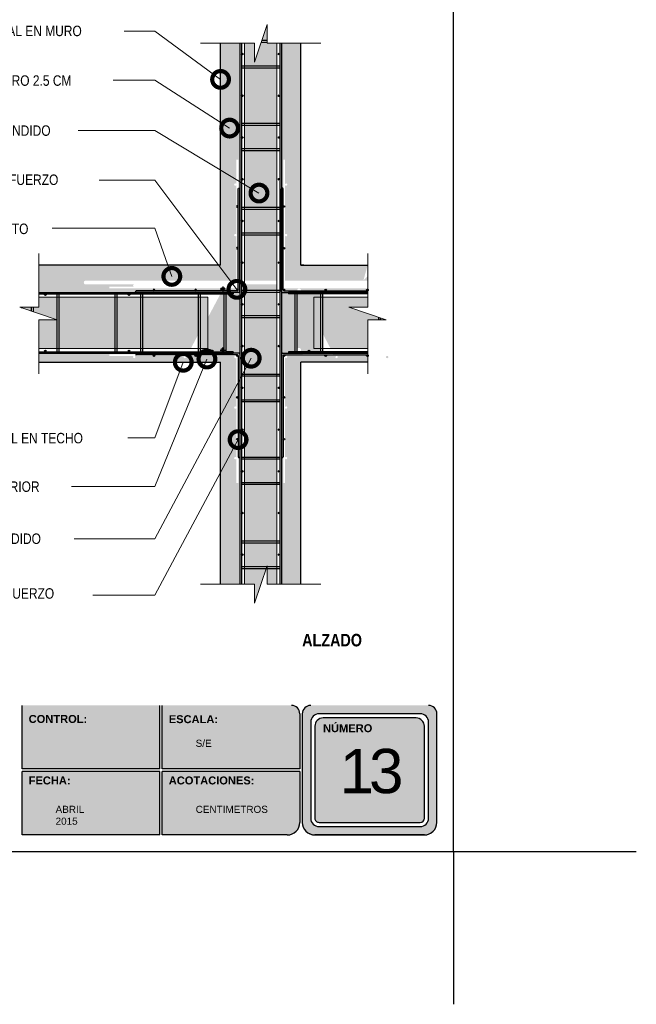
# Model space of a CAD drawing. Header units: millimetres. Extents: x 0 to 30, y 0 to 35.5.
# Tile 2 of 3: x 15.2 to 30, y 0 to 23.6. Entities that reach past the tile are written whole.
import ezdxf

# ---------------------------------------------------------------- set-up
doc = ezdxf.new("R2010")
doc.units = ezdxf.units.MM
doc.linetypes.add('CONTINUA', pattern=[0])
doc.linetypes.add('DASHED2', pattern=[9.524999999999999, 6.35, -3.175])
for name, color, linetype, lineweight in [('CONSTRUPANEL', 170, 'Continuous', 20), ('hatch', 252, 'Continuous', 0), ('LAMINA ACCESORIOS', 1, 'Continuous', 30), ('TEXTO', 7, 'DASHED2', 0), ('TEXTO CUADRO DATOS', 251, 'Continuous', 0)]:
    doc.layers.add(name, color=color, linetype=linetype, lineweight=lineweight)
doc.styles.add('Erika', font='techl___.ttf', dxfattribs={"height": 0.25})
doc.styles.get("Standard").update_dxf_attribs({"font": 'arial.ttf'})
doc.dimstyles.new('Erika', dxfattribs={"dimtxt": 0.25, "dimasz": 0.8, "dimexe": 0.5, "dimexo": 0.5, "dimgap": 0, "dimtad": 0, "dimlfac": 0.1, "dimzin": 1, "dimdsep": 46, "dimtxsty": 'Erika', "dimblk": 'DOTSMALL', "dimcen": 2.5, "dimse1": 1, "dimse2": 1, "dimclrd": 252, "dimclre": 252, "dimclrt": 256, "dimadec": 0, "dimazin": 0, "dimtfac": 1, "dimtmove": 0, "dimatfit": 3, "dimldrblk": 'DOTSMALL', "dimfxl": 1, "dimlwd": 0, "dimlwe": 0, "dimarcsym": 0})
pattern_1 = [(105, (-328.3302144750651, -2239.988923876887), (-0.09797958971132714, 0.09797958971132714), [0.08000000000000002, -0.16]), (225, (-328.3302144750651, -2239.988923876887), (-0.03586301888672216, -0.1338426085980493), [0.08000000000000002, -0.16]), (165, (-328.3302144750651, -2239.988923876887), (-0.1338426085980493, -0.03586301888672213), [-0.16, 0.08000000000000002])]

# ---------------------------------------------------------------- blocks, each defined once
blk = doc.blocks.new('A$C4B287B9D')
for p, q in [((-1.956624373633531e-08, 0.1249999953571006), (-1.956624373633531e-08, 16.1249999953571)), ((0.2499999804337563, 0.3749999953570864), (0.2499999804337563, 16.1249999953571)), ((0.3749999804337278, 0.2499999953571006), (16.12499998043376, 0.2499999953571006)), ((0.1249999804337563, -4.642885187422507e-09), (16.12499998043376, -4.642899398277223e-09))]:
    blk.add_line(p, q)
for centre in [(0.3749999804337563, 13.37499999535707), (0.3749999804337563, 6.874999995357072), (0.3749999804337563, 0.3749999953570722), (6.874999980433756, 0.3749999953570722), (13.37499998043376, 0.3749999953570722)]:
    blk.add_circle(centre, 0.125)
for centre, start, end in [((0.1249999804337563, 16.1249999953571), 0, 180), ((0.1249999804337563, 0.1249999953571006), 180, 270), ((0.3749999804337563, 0.3749999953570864), 180, 270), ((16.12499998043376, 0.1249999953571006), 270, 90)]:
    blk.add_arc(centre, 0.125, start, end)
blk = doc.blocks.new('_DotSmall')
at = {"color": 0, "linetype": 'ByBlock', "const_width": 0.5}
blk.add_lwpolyline([(-0.0625, 0, 1), (0.0625, 0, 1)], format="xyb", close=True, dxfattribs=at)

msp = doc.modelspace()

# ---------------------------------------------------------------- hatches: boundary and pattern name
at = {"true_color": 0xb3b3b3}
h = msp.add_hatch(color=253, dxfattribs=at)
h.paths.add_polyline_path([(22.16883270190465, 7.152736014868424, 0.4142135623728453), (21.96883270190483, 6.952736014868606), (21.96883270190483, 4.352736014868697, 0.4142135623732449), (22.26883270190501, 4.052736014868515), (24.88822999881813, 4.052736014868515, 0.4142135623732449), (25.18822999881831, 4.352736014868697), (25.18822999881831, 6.952736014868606, 0.4142135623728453), (24.9882299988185, 7.152736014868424)])
h.paths.add_polyline_path([(24.98822999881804, 6.752736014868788), (24.98822999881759, 4.452736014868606, -0.4142135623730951), (24.78822999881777, 4.252736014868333), (22.36883270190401, 4.252736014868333, -0.4142135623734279), (22.16883270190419, 4.452736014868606), (22.16883270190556, 6.752736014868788, -0.4142135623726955), (22.36883270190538, 6.952736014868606), (24.78822999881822, 6.952736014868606, -0.4142135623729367)], flags=16)
h.paths.add_polyline_path([(24.88822999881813, 6.652736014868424), (24.88822999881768, 4.452736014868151, -0.4142135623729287), (24.78822999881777, 4.352736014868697), (22.36883270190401, 4.352736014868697, -0.4142135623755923), (22.2688327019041, 4.452736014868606), (22.26883270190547, 6.652736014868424, -0.4142135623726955), (22.46883270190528, 6.852736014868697), (24.68822999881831, 6.852736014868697, -0.4142135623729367)], flags=0)
h.paths.add_polyline_path([(22.87318319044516, 6.55939661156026), (24.17570706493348, 6.55939661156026), (24.17570706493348, 4.303257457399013), (22.87318319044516, 4.303257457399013)], flags=8)
h.paths.add_polyline_path([(22.41660878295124, 8.33816669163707), (23.66094029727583, 8.33816669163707), (23.66094029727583, 8.046686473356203), (22.41660878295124, 8.046686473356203)], flags=9)
h = msp.add_hatch(color=253, dxfattribs=at)
h.paths.add_polyline_path([(18.55787330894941, 5.632736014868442), (18.55787330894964, 7.152736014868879), (15.26691391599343, 7.152736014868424), (15.26691391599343, 5.632736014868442)])
h.paths.add_polyline_path([(18.55787330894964, 5.572736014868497), (15.26691391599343, 5.572736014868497), (15.26691391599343, 4.052736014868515), (18.55787330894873, 4.052736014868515)])
h.paths.add_polyline_path([(18.61787330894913, 5.572736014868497), (18.6178733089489, 4.052736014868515), (21.60883270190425, 4.052736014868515, 0.4142135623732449), (21.90883270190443, 4.352736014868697), (21.90883270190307, 5.572736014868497)])
h.paths.add_polyline_path([(18.61787330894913, 7.152736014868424), (18.61787330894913, 5.632736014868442), (21.90883270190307, 5.632736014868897), (21.90883270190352, 6.952736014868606, 0.414213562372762), (21.7088327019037, 7.152736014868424)])
at = {"layer": 'hatch', "lineweight": 0}
h = msp.add_hatch(dxfattribs=at)
h.set_pattern_fill('HONEY', color=256, scale=0.6400000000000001, angle=105, style=0)
h.set_pattern_definition(pattern_1)
h.paths.add_polyline_path([(20.58936420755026, 21.08312844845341), (21.35736420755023, 21.08312844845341), (21.35736420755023, 22.40792844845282), (20.58936420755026, 22.40792844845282)])
h.paths.add_polyline_path([(21.35736420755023, 20.47640844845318), (21.35736420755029, 21.03704844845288), (20.58936420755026, 21.03704844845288), (20.5893642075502, 20.47640844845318)])
h.paths.add_polyline_path([(20.58936420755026, 20.43032844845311), (20.5893642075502, 19.07480844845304), (21.35736420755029, 19.07480844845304), (21.35736420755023, 20.43032844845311)])
h.paths.add_polyline_path([(21.35736420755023, 18.46040844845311), (21.35736420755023, 19.02872844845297), (20.58936420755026, 19.02872844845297), (20.58936420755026, 18.46040844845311)])
h.paths.add_polyline_path([(21.35736420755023, 18.41432844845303), (20.58936420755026, 18.41432844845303), (20.58936420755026, 17.31731543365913), (21.35736420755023, 17.31731543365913)])
h.paths.add_polyline_path([(21.35736420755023, 17.08952844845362), (21.35736420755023, 17.22515543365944), (20.58936420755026, 17.22515543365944), (20.5893642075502, 17.08952844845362)])
h.paths.add_polyline_path([(21.35736420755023, 16.48280844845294), (21.35736420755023, 17.04344844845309), (20.58936420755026, 17.04344844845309), (20.58936420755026, 16.48280844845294)])
h.paths.add_polyline_path([(21.35736420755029, 16.43672844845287), (20.58936420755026, 16.43672844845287), (20.58936420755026, 15.0812084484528), (21.35736420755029, 15.0812084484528)])
h.paths.add_polyline_path([(21.35736420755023, 14.46680844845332), (21.35736420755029, 15.03512844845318), (20.58936420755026, 15.03512844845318), (20.58936420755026, 14.46680844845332)])
h.paths.add_polyline_path([(20.58936420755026, 13.09592844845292), (21.35736420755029, 13.09592844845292), (21.35736420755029, 14.42072844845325), (20.58936420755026, 14.42072844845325)])
h.paths.add_polyline_path([(21.35736420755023, 12.48920844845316), (21.35736420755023, 13.04984844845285), (20.58936420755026, 13.04984844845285), (20.58936420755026, 12.48920844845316)])
h.paths.add_polyline_path([(21.35736420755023, 12.44312844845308), (20.58936420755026, 12.44312844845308), (20.58936420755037, 11.08760844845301), (21.35736420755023, 11.08760844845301)])
h.paths.add_polyline_path([(20.58936420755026, 11.04152844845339), (20.58936420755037, 10.47320844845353), (21.35736420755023, 10.47320844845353), (21.35736420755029, 11.04152844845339)])
h.paths.add_polyline_path([(21.12495913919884, 10.427128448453), (21.12495913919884, 10.05167072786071), (21.35736420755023, 10.05167072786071), (21.35736420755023, 10.427128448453)])
h.paths.add_polyline_path([(20.82176927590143, 9.597938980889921), (21.10192536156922, 10.42712844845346), (20.58936420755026, 10.427128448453), (20.5893642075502, 10.05167072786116), (20.82176927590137, 10.05167072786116)])
h.paths.add_polyline_path([(21.12495913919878, 23.44470984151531), (20.99781916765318, 23.06840844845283), (21.12495913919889, 23.06840844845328)])
h.paths.add_polyline_path([(21.35736420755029, 23.001078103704), (21.12495913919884, 23.001078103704), (21.12495913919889, 23.02232844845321), (20.9822502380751, 23.02232844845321), (20.82176927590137, 22.54734635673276), (20.82176927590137, 23.001078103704), (20.5893642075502, 23.001078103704), (20.58936420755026, 22.4540084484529), (21.35736420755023, 22.4540084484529)])
at = {"layer": 'hatch', "linetype": 'Continuous', "lineweight": 0}
h = msp.add_hatch(dxfattribs=at)
h.set_pattern_fill('AR-CONC', color=256, scale=0.08000000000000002, angle=90, style=0)
h.set_pattern_definition([(140, (-328.3302144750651, -2239.988923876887), (0.05020170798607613, 0.5738081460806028), [0.06000000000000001, -0.6600000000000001]), (85.00000000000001, (-328.3302144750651, -2239.988923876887), (-0.6017537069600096, -0.1110010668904), [0.048, -0.528]), (190.45144446, (-328.3260309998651, -2239.941106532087), (-0.5515519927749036, 0.4628070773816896), [0.05099215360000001, -0.5609136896]), (136.1842, (-328.4902144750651, -2239.988923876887), (0.1324154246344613, 0.853793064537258), [0.08999999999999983, -0.9899999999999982]), (186.63563549, (-328.4791798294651, -2239.917774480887), (-0.7792948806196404, 0.7477295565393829), [0.07648827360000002, -0.841371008]), (81.18416399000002, (-328.4902144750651, -2239.988923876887), (-0.7792948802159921, 0.7477295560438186), [0.07200000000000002, -0.7920000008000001]), (111, (-328.4502144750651, -2239.908923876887), (0.3220951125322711, 0.4775256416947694), [0.06000000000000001, -0.6600000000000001]), (56.00000000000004, (-328.4502144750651, -2239.908923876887), (-0.5801200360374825, 0.1946522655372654), [0.048, -0.528]), (161.45144474, (-328.4233732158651, -2239.869130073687), (-0.2580249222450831, 0.6721779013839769), [0.05099215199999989, -0.5609136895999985]), (127.5, (-328.3302144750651, -2239.988923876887), (-0.2663150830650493, 0.009727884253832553), [0, -0.5216000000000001, 0, -0.536, 0, -0.5300000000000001]), (97.49999999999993, (-328.3302144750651, -2239.988923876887), (-0.3155293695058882, 0.2104556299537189), [0, -0.3056, 0, -0.5096, 0, -0.202]), (57.49999999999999, (-328.3302144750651, -2240.167323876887), (0.01804389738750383, 0.4270579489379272), [0, -0.1999999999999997, 0, -0.6239999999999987, 0, -0.8279999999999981]), (47.5, (-328.3302144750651, -2240.247323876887), (-0.08008398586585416, 0.466548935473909), [0, -0.26, 0, -0.4144, 0, -0.588])])
edge = h.paths.add_edge_path()
edge.add_line((20.01336420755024, 17.68907810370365), (15.79000024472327, 17.68907810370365))
edge.add_line((15.79000024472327, 17.68907810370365), (16.38381930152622, 17.03627810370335))
edge.add_line((16.38381930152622, 17.03627810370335), (20.03083122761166, 17.03627810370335))
edge.add_line((20.03083122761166, 17.03627810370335), (20.03370822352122, 17.04168252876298))
edge.add_arc((20.05536149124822, 17.08235810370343), 0.04608000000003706, 180, 241.9718060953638, ccw=False)
edge.add_arc((20.05536149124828, 17.08235810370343), 0.04608000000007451, 90.00000000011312, 180, ccw=False)
edge.add_line((20.05536149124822, 17.1284381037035), (17.35172736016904, 17.1284381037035))
edge.add_line((17.35172736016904, 17.1284381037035), (17.35172736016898, 17.1687369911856))
edge.add_line((17.35172736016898, 17.1687369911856), (17.94815089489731, 17.1687369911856))
edge.add_arc((17.94815089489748, 17.19694621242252), 0.02820922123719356, 180.0000000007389, 269.9999999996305, ccw=False)
edge.add_arc((17.94815089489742, 17.19694621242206), 0.02820922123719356, 90.00000000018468, 180, ccw=False)
edge.add_line((17.94815089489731, 17.22515543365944), (16.78768740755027, 17.22515543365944))
edge.add_arc((16.78768740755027, 17.27123543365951), 0.04608000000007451, 90, 270, ccw=False)
edge.add_line((16.78768740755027, 17.31731543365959), (20.39429336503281, 17.31731543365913))
edge.add_line((20.39429336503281, 17.31731543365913), (20.39429336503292, 18.40591283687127))
edge.add_arc((20.36608414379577, 18.4059128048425), 0.02820922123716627, -180.0000650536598, 6.50536597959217e-05, ccw=False)
edge.add_arc((20.36608414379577, 18.40591286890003), 0.02820922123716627, -6.50536597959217e-05, 180.0000650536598, ccw=False)
edge.add_line((20.39429336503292, 18.40591283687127), (20.39429336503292, 19.61487946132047))
edge.add_arc((20.36608414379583, 19.61487941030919), 0.02820922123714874, -180.00010360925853, 0.00010360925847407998, ccw=False)
edge.add_arc((20.36608414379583, 19.61487951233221), 0.02820922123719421, -0.00010360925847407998, 180.0001036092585, ccw=False)
edge.add_line((20.39429336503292, 19.61487946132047), (20.39429336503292, 20.21130299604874))
edge.add_line((20.39429336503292, 20.21130299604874), (20.43459225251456, 20.21130299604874))
edge.add_line((20.43459225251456, 20.21130299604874), (20.43459225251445, 17.31731543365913))
edge.add_line((20.43459225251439, 17.31731543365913), (20.47408740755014, 17.31731543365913))
edge.add_line((20.4740874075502, 17.31731543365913), (20.47408740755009, 23.00107810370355))
edge.add_line((20.47408740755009, 23.001078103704), (20.0133642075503, 23.001078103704))
edge.add_line((20.0133642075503, 23.001078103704), (20.01336420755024, 17.68907810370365))
h.paths.add_polyline_path([(15.66304149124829, 17.03627810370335), (16.38381930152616, 17.03627810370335), (15.79000024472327, 17.68907810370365), (15.66304149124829, 17.68907810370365)])
edge = h.paths.add_edge_path()
edge.add_line((20.1475214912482, 15.61547810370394), (20.31080444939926, 15.61547810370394))
edge.add_line((20.31080444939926, 15.61547810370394), (20.31080444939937, 15.57707810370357))
edge.add_line((20.31080444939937, 15.57707810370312), (19.98366448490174, 15.57707810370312))
edge.add_line((19.98366448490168, 15.57707810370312), (19.9663785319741, 15.55671020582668))
edge.add_line((19.96637853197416, 15.55671020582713), (20.37414392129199, 15.55671020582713))
edge.add_arc((20.37414392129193, 15.49626187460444), 0.06044833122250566, 0, 90, ccw=False)
edge.add_line((20.43459225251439, 15.49626187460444), (20.43459225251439, 12.47384531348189))
edge.add_line((20.43459225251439, 12.47384531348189), (20.39429336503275, 12.47384531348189))
edge.add_line((20.39429336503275, 12.47384531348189), (20.39429336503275, 13.07026884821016))
edge.add_arc((20.3660841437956, 13.07026882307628), 0.02820922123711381, -180.00005104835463, 5.104835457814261e-05, ccw=False)
edge.add_arc((20.3660841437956, 13.07026887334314), 0.02820922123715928, -5.104835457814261e-05, 180.0000510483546, ccw=False)
edge.add_line((20.39429336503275, 13.07026884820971), (20.39429336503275, 14.27923547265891))
edge.add_arc((20.3660841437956, 14.27923544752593), 0.02820922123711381, -180.00005104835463, 5.104835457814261e-05, ccw=False)
edge.add_arc((20.3660841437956, 14.27923549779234), 0.02820922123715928, -5.104835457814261e-05, 180.0000510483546, ccw=False)
edge.add_line((20.39429336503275, 14.27923547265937), (20.39429336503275, 15.48820209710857))
edge.add_arc((20.3660841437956, 15.48820207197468), 0.02820922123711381, -180.00005104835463, 5.104835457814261e-05, ccw=False)
edge.add_arc((20.36608414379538, 15.48820209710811), 0.02820922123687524, 89.99999999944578, 180, ccw=False)
edge.add_line((20.3660841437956, 15.51641131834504), (19.9321774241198, 15.51641131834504))
edge.add_line((19.9321774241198, 15.51641131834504), (19.80254859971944, 15.36367072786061))
edge.add_line((19.8025485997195, 15.36367072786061), (20.0133642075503, 15.36367072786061))
edge.add_line((20.01336420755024, 15.36367072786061), (20.0133642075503, 10.05167072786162))
edge.add_line((20.0133642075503, 10.05167072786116), (20.4740874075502, 10.05167072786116))
edge.add_line((20.4740874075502, 10.05167072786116), (20.4740874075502, 17.16147871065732))
edge.add_line((20.4740874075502, 17.16147871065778), (20.4740874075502, 17.22515543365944))
edge.add_line((20.4740874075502, 17.22515543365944), (20.43459225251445, 17.22515543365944))
edge.add_line((20.43459225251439, 17.22515543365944), (20.43459225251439, 17.18888643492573))
edge.add_arc((20.37414392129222, 17.18888643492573), 0.06044833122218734, -90.00000000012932, 0, ccw=False)
edge.add_line((20.3741439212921, 17.1284381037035), (20.05536149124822, 17.1284381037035))
edge.add_arc((20.05536149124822, 17.08235810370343), 0.04608000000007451, 0, 90, ccw=False)
edge.add_arc((20.05536149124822, 17.08235810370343), 0.04608000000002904, -90, 0, ccw=False)
edge.add_line((20.05536149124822, 17.03627810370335), (20.31080444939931, 17.03627810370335))
edge.add_line((20.31080444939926, 17.03627810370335), (20.31080444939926, 16.99787810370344))
edge.add_line((20.31080444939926, 16.99787810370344), (20.1475214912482, 16.99787810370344))
edge.add_line((20.1475214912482, 16.99787810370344), (20.1475214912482, 15.61547810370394))
edge = h.paths.add_edge_path()
edge.add_line((20.10144149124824, 16.99787810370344), (20.01038934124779, 16.99787810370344))
edge.add_line((20.01038934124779, 16.99787810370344), (19.7060874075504, 16.42624816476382))
edge.add_line((19.7060874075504, 16.42624816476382), (19.7060874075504, 15.69138457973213))
edge.add_line((19.7060874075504, 15.69138457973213), (19.53312149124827, 15.69138457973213))
edge.add_line((19.53312149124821, 15.69138457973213), (19.53312149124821, 15.61547810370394))
edge.add_line((19.53312149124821, 15.61547810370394), (19.8172814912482, 15.61547810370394))
edge.add_arc((19.81728149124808, 15.63467810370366), 0.01919999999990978, 180.0000000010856, 270.0000000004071, ccw=False)
edge.add_arc((19.8172814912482, 15.63467810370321), 0.01920000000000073, 0, 180, ccw=False)
edge.add_arc((19.81728149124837, 15.63467810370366), 0.0191999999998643, 269.9999999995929, 359.9999999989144, ccw=False)
edge.add_line((19.8172814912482, 15.61547810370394), (20.01625403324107, 15.61547810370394))
edge.add_line((20.01625403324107, 15.61547810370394), (20.025544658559, 15.62642517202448))
edge.add_arc((20.05536149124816, 15.66155810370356), 0.04607999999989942, 180, 229.6791944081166, ccw=False)
edge.add_arc((20.05536149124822, 15.66155810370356), 0.04607999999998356, 0, 180, ccw=False)
edge.add_line((20.10144149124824, 15.66155810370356), (20.10144149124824, 16.99787810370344))
edge = h.paths.add_edge_path()
edge.add_line((19.14043409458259, 15.36367072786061), (19.22174414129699, 15.51641131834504))
edge.add_line((19.22174414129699, 15.51641131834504), (19.1571175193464, 15.51641131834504))
edge.add_arc((19.15711751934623, 15.48820209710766), 0.02820922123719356, 7.389076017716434e-10, 89.99999999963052, ccw=False)
edge.add_arc((19.1571175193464, 15.48820208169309), 0.02820922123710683, -180.00003130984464, 3.13098447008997e-05, ccw=False)
edge.add_arc((19.15711751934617, 15.48820209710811), 0.02820922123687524, 89.99999999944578, 180, ccw=False)
edge.add_line((19.1571175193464, 15.51641131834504), (17.9481508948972, 15.51641131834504))
edge.add_arc((17.94815089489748, 15.48820209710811), 0.02820922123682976, 0, 90.00000000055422, ccw=False)
edge.add_arc((17.9481508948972, 15.48820208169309), 0.02820922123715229, -180.00003130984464, 3.13098447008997e-05, ccw=False)
edge.add_arc((17.94815089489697, 15.48820209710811), 0.02820922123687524, 89.99999999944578, 180, ccw=False)
edge.add_line((17.9481508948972, 15.51641131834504), (17.35172736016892, 15.51641131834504))
edge.add_line((17.35172736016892, 15.51641131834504), (17.35172736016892, 15.55671020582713))
edge.add_line((17.35172736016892, 15.55671020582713), (19.24319688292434, 15.55671020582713))
edge.add_line((19.24319688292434, 15.55671020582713), (19.25403954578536, 15.57707810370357))
edge.add_line((19.25403954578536, 15.57707810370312), (18.95202717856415, 15.57707810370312))
edge.add_line((18.95202717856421, 15.57707810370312), (15.66304149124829, 15.57707810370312))
edge.add_line((15.66304149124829, 15.57707810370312), (15.66304149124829, 15.36367072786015))
edge.add_line((15.66304149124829, 15.36367072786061), (19.14043409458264, 15.36367072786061))
h.paths.add_polyline_path([(19.8025485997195, 15.36367072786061), (19.9321774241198, 15.51641131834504), (19.22174414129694, 15.51641131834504), (19.14043409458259, 15.36367072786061)])
edge = h.paths.add_edge_path()
edge.add_line((21.47264100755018, 10.05167072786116), (21.93336420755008, 10.05167072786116))
edge.add_line((21.93336420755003, 10.05167072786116), (21.93336420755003, 15.36367072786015))
edge.add_line((21.93336420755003, 15.36367072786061), (22.14417981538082, 15.36367072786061))
edge.add_line((22.14417981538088, 15.36367072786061), (22.01455099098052, 15.51641131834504))
edge.add_line((22.01455099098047, 15.51641131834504), (21.58064427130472, 15.51641131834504))
edge.add_arc((21.58064427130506, 15.48820209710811), 0.02820922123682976, 0, 90.00000000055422, ccw=False)
edge.add_arc((21.58064427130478, 15.48820207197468), 0.02820922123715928, -180.00005104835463, 5.104835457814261e-05, ccw=False)
edge.add_line((21.55243505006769, 15.48820209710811), (21.55243505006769, 14.27923547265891))
edge.add_arc((21.58064427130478, 14.27923548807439), 0.02820922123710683, -3.13098447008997e-05, 180.0000313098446, ccw=False)
edge.add_arc((21.58064427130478, 14.27923545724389), 0.02820922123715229, -180.00003130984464, 3.13098447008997e-05, ccw=False)
edge.add_line((21.55243505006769, 14.27923547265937), (21.55243505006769, 13.07026884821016))
edge.add_arc((21.58064427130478, 13.07026886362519), 0.02820922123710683, -3.13098447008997e-05, 180.0000313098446, ccw=False)
edge.add_arc((21.58064427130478, 13.07026883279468), 0.02820922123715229, -180.00003130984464, 3.13098447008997e-05, ccw=False)
edge.add_line((21.55243505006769, 13.07026884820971), (21.55243505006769, 12.47384531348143))
edge.add_line((21.55243505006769, 12.47384531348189), (21.51213616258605, 12.47384531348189))
edge.add_line((21.51213616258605, 12.47384531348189), (21.51213616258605, 15.49626187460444))
edge.add_arc((21.57258449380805, 15.4962618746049), 0.06044833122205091, 89.99999999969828, 180.0000000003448, ccw=False)
edge.add_line((21.57258449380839, 15.55671020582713), (21.98034988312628, 15.55671020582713))
edge.add_line((21.98034988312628, 15.55671020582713), (21.9630639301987, 15.57707810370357))
edge.add_line((21.9630639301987, 15.57707810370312), (21.63592396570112, 15.57707810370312))
edge.add_line((21.63592396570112, 15.57707810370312), (21.63592396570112, 15.61547810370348))
edge.add_line((21.63592396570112, 15.61547810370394), (21.79920692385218, 15.61547810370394))
edge.add_line((21.79920692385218, 15.61547810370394), (21.79920692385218, 16.99787810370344))
edge.add_line((21.79920692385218, 16.99787810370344), (21.63592396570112, 16.99787810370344))
edge.add_line((21.63592396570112, 16.99787810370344), (21.63592396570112, 17.03627810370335))
edge.add_line((21.63592396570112, 17.03627810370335), (21.89136692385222, 17.03627810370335))
edge.add_arc((21.89136692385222, 17.08235810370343), 0.04608000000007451, 180, 270, ccw=False)
edge.add_arc((21.89136692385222, 17.08235810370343), 0.04608000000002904, 90, 180, ccw=False)
edge.add_line((21.89136692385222, 17.1284381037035), (21.57258449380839, 17.1284381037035))
edge.add_arc((21.57258449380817, 17.18888643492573), 0.06044833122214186, 180, 270.0000000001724, ccw=False)
edge.add_line((21.51213616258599, 17.18888643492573), (21.51213616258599, 17.22515543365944))
edge.add_line((21.51213616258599, 17.22515543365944), (21.47264100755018, 17.22515543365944))
edge.add_line((21.47264100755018, 17.22515543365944), (21.47264100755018, 17.03627810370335))
edge.add_line((21.47264100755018, 17.03627810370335), (21.47264100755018, 10.05167072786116))
edge = h.paths.add_edge_path()
edge.add_line((21.93633907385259, 16.9978781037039), (21.84528692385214, 16.9978781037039))
edge.add_line((21.84528692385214, 16.9978781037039), (21.84528692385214, 15.66155810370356))
edge.add_arc((21.89136692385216, 15.66155810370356), 0.04607999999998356, 0, 180, ccw=False)
edge.add_arc((21.89136692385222, 15.66155810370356), 0.04607999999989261, -49.67919440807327, 0, ccw=False)
edge.add_line((21.92118375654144, 15.62642517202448), (21.93047438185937, 15.61547810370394))
edge.add_line((21.93047438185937, 15.61547810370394), (22.12944692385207, 15.61547810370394))
edge.add_arc((22.12944692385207, 15.63467810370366), 0.01919999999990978, 180.0000000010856, 270, ccw=False)
edge.add_arc((22.12944692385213, 15.63467810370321), 0.01920000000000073, 0, 180, ccw=False)
edge.add_arc((22.1294469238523, 15.63467810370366), 0.0191999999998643, 269.99999999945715, 359.9999999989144, ccw=False)
edge.add_line((22.12944692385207, 15.61547810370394), (22.41360692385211, 15.61547810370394))
edge.add_line((22.41360692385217, 15.61547810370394), (22.41360692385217, 15.69138457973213))
edge.add_line((22.41360692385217, 15.69138457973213), (22.24064100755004, 15.69138457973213))
edge.add_line((22.24064100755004, 15.69138457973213), (22.24064100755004, 16.42624816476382))
edge.add_line((22.24064100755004, 16.42624816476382), (21.93633907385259, 16.9978781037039))
h.paths.add_polyline_path([(22.24064100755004, 16.42624816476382), (22.24064100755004, 16.92018457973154), (22.41360692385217, 16.92018457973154), (22.41360692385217, 16.9978781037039), (21.93633907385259, 16.9978781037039)], flags=17)
edge = h.paths.add_edge_path()
edge.add_line((21.93336420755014, 21.49573496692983), (21.47264100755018, 21.67137107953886))
edge.add_line((21.47264100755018, 21.67137107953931), (21.47264100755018, 17.31731543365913))
edge.add_line((21.47264100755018, 17.31731543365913), (21.51213616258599, 17.31731543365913))
edge.add_line((21.51213616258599, 17.31731543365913), (21.51213616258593, 20.21130299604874))
edge.add_line((21.51213616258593, 20.21130299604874), (21.55243505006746, 20.21130299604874))
edge.add_line((21.55243505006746, 20.21130299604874), (21.55243505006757, 19.61487946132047))
edge.add_arc((21.58064427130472, 19.61487946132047), 0.02820922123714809, 0, 180, ccw=False)
edge.add_arc((21.58064427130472, 19.61487944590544), 0.02820922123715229, -180.00003130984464, 3.13098447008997e-05, ccw=False)
edge.add_line((21.55243505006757, 19.61487946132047), (21.55243505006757, 18.40591283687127))
edge.add_arc((21.58064427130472, 18.40591285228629), 0.02820922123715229, -3.13098447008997e-05, 180.0000313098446, ccw=False)
edge.add_arc((21.58064427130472, 18.40591282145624), 0.02820922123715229, -180.00003130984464, 3.13098447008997e-05, ccw=False)
edge.add_line((21.55243505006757, 18.40591283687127), (21.55243505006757, 17.31731543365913))
edge.add_line((21.55243505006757, 17.31731543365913), (23.42956475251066, 17.31731543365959))
edge.add_line((23.42956475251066, 17.31731543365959), (23.5324421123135, 17.68907810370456))
edge.add_line((23.5324421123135, 17.68907810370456), (21.93336420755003, 17.68907810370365))
edge.add_line((21.93336420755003, 17.68907810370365), (21.93336420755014, 21.49573496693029))
h.paths.add_polyline_path([(21.47264100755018, 21.67137107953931), (21.93336420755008, 21.49573496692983), (21.93336420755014, 23.001078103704), (21.47264100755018, 23.001078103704)])
edge = h.paths.add_edge_path()
edge.add_line((22.69268886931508, 15.57707810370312), (22.70353153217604, 15.55671020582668))
edge.add_line((22.70353153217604, 15.55671020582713), (23.53244211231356, 15.55671020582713))
edge.add_line((23.53244211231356, 15.55671020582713), (23.53244211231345, 15.51641131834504))
edge.add_line((23.53244211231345, 15.51641131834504), (23.99857752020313, 15.51641131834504))
edge.add_arc((23.99857752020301, 15.48820209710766), 0.02820922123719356, 7.389076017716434e-10, 89.99999999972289, ccw=False)
edge.add_arc((23.99857752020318, 15.48820208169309), 0.02820922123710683, -180.00003130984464, 3.13098447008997e-05, ccw=False)
edge.add_arc((23.99857752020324, 15.48820209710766), 0.02820922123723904, 90.00000000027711, 179.9999999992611, ccw=False)
edge.add_line((23.99857752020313, 15.51641131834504), (22.78961089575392, 15.51641131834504))
edge.add_arc((22.78961089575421, 15.48820209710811), 0.02820922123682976, 0, 90.00000000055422, ccw=False)
edge.add_arc((22.78961089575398, 15.48820208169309), 0.02820922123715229, -180.00003130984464, 3.13098447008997e-05, ccw=False)
edge.add_arc((22.78961089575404, 15.48820209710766), 0.02820922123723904, 90.00000000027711, 179.9999999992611, ccw=False)
edge.add_line((22.78961089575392, 15.51641131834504), (22.72498427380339, 15.51641131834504))
edge.add_line((22.72498427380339, 15.51641131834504), (22.80629432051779, 15.36367072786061))
edge.add_line((22.80629432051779, 15.36367072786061), (23.5324421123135, 15.36367072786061))
edge.add_line((23.5324421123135, 15.36367072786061), (23.5324421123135, 15.57707810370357))
edge.add_line((23.5324421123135, 15.57707810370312), (22.69268886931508, 15.57707810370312))
h.paths.add_polyline_path([(22.80629432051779, 15.36367072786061), (22.72498427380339, 15.51641131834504), (22.01455099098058, 15.51641131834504), (22.14417981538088, 15.36367072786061)])
edge = h.paths.add_edge_path()
edge.add_line((23.53244211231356, 17.03627810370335), (23.53244211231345, 17.1284381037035))
edge.add_line((23.53244211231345, 17.1284381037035), (21.89136692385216, 17.1284381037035))
edge.add_arc((21.89136692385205, 17.08235810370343), 0.04608000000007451, 0, 89.99999999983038, ccw=False)
edge.add_arc((21.89136692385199, 17.08235810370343), 0.04608000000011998, -61.97180609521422, 0, ccw=False)
edge.add_line((21.91302019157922, 17.04168252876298), (21.91589718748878, 17.03627810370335))
edge.add_line((21.91589718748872, 17.03627810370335), (23.5324421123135, 17.03627810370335))
h.paths.add_polyline_path([(23.5324421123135, 17.31731543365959), (23.5324421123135, 17.42674929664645), (23.42956475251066, 17.31731543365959)], flags=17)
at = {"layer": 'hatch', "lineweight": 0}
h = msp.add_hatch(dxfattribs=at)
h.set_pattern_fill('HONEY', color=256, scale=0.6400000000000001, angle=105, style=0)
h.set_pattern_definition(pattern_1)
h.paths.add_polyline_path([(16.15392149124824, 15.69138457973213), (17.49024149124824, 15.69138457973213), (17.49024149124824, 16.92018457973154), (16.15392149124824, 16.92018457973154)])
h.paths.add_polyline_path([(18.10464149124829, 16.92018457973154), (17.53632149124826, 16.92018457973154), (17.53632149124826, 15.69138457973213), (18.10464149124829, 15.69138457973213)])
h.paths.add_polyline_path([(19.48704149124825, 16.92018457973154), (18.15072149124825, 16.92018457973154), (18.15072149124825, 15.69138457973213), (19.30203683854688, 15.69138457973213), (19.48704149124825, 16.04241617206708)])
h.paths.add_polyline_path([(19.53312149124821, 16.12984930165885), (19.7060874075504, 16.45803835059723), (19.7060874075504, 16.92018457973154), (19.53312149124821, 16.92018457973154)])
h.paths.add_polyline_path([(19.70608740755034, 16.45803835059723), (19.53312149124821, 16.12984930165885), (19.53312149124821, 15.69138457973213), (19.7060874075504, 15.69138457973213)])
h.paths.add_polyline_path([(22.24064100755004, 16.45803835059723), (22.41360692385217, 16.12984930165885), (22.41360692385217, 16.92018457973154), (22.24064100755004, 16.92018457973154)])
h.paths.add_polyline_path([(22.41360692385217, 16.12984930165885), (22.24064100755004, 16.45803835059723), (22.24064100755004, 15.69138457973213), (22.41360692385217, 15.69138457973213)])
h.paths.add_polyline_path([(15.2630414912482, 16.65981514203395), (15.49344149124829, 16.5819704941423), (15.49344149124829, 16.67796934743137), (15.26304149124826, 16.67796934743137)])
h.paths.add_polyline_path([(15.53952149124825, 16.56640156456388), (16.10667322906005, 16.3747794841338), (15.66304149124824, 16.3747794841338), (15.66304149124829, 15.69138457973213), (16.10784149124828, 15.69138457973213), (16.10784149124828, 16.92018457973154), (15.66304149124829, 16.92018457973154), (15.66304149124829, 16.67796934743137), (15.53952149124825, 16.67796934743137)])
h.paths.add_polyline_path([(23.97607385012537, 16.37477948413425), (23.84208692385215, 16.42004929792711), (23.84208692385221, 16.37477948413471)])
h.paths.add_polyline_path([(23.53244211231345, 15.69138457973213), (23.53244211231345, 16.3747794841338), (23.79600692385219, 16.37477948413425), (23.79600692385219, 16.43561822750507), (23.0787103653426, 16.67796934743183), (23.53244211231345, 16.67796934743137), (23.5324421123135, 16.92018457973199), (22.45968692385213, 16.92018457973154), (22.45968692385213, 16.04241617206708), (22.64469157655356, 15.69138457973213)])

# ---------------------------------------------------------------- linework, layer by layer
for p, q in [((20.01336420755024, 17.68907810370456), (20.01336420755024, 23.001078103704)), ((21.93336420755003, 17.68907810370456), (21.93336420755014, 23.001078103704)), ((20.01336420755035, 17.68907810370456), (15.66304149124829, 17.68907810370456)), ((22.00584991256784, 17.68907810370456), (21.93336420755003, 17.68907810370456)), ((21.93336420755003, 17.68907810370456), (23.5324421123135, 17.68907810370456)), ((15.66304149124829, 15.36367072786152), (20.01336420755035, 15.36367072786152)), ((20.0133642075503, 10.05167072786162), (20.01336420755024, 15.36367072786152)), ((20.01336420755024, 10.05167072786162), (20.01336420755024, 15.36367072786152)), ((21.93336420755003, 10.05167072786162), (21.93336420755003, 15.36367072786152)), ((23.5324421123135, 15.36367072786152), (21.93336420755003, 15.36367072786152))]:
    msp.add_line(p, q)
at = {"color": 253, "true_color": 0xb3b3b3}
for p, q in [((15.26691391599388, 5.632736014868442), (15.26691391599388, 7.152736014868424)), ((18.55787330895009, 5.632736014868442), (18.55787330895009, 7.152736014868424)), ((18.61787330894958, 5.632736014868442), (18.61787330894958, 7.152736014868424)), ((21.90883270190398, 6.952736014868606), (21.90883270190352, 5.632736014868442)), ((21.96883270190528, 6.952736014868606), (21.96883270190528, 4.352736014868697)), ((24.78822999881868, 6.952736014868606), (22.36883270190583, 6.952736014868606)), ((24.68822999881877, 6.852736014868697), (22.46883270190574, 6.852736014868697)), ((25.18822999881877, 4.352736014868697), (25.18822999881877, 6.952736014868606)), ((22.16883270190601, 6.752736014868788), (22.16883270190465, 4.452736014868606)), ((22.26883270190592, 6.652736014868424), (22.26883270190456, 4.452736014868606)), ((24.88822999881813, 4.452736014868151), (24.88822999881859, 6.652736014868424)), ((24.98822999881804, 4.452736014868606), (24.9882299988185, 6.752736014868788)), ((18.55787330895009, 5.632736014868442), (15.26691391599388, 5.632736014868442)), ((15.26691391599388, 4.052736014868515), (15.26691391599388, 5.572736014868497)), ((18.55787330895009, 5.572736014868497), (15.26691391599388, 5.572736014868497)), ((18.55787330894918, 4.052736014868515), (18.55787330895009, 5.572736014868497)), ((21.90883270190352, 5.632736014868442), (18.61787330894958, 5.632736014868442)), ((18.61787330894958, 4.052736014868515), (18.61787330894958, 5.572736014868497)), ((21.90883270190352, 5.572736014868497), (18.61787330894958, 5.572736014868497)), ((21.90883270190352, 5.572736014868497), (21.90883270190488, 4.352736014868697)), ((22.36883270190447, 4.352736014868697), (24.78822999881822, 4.352736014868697)), ((22.36883270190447, 4.252736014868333), (24.78822999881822, 4.252736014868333)), ((18.55787330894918, 4.052736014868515), (15.26691391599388, 4.052736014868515)), ((21.6088327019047, 4.052736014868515), (18.61787330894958, 4.052736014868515)), ((24.88822999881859, 4.052736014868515), (22.26883270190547, 4.052736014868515)), ((22.26883270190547, 4.052736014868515), (24.88822999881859, 4.052736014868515))]:
    msp.add_line(p, q, dxfattribs=at)
at = {"color": 254, "true_color": 0xe3e3e3}
for q in [(25.58822999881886, 4.427276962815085e-06), (29.95814695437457, 3.652736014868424), (25.58822999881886, 4.427276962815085e-06)]:
    msp.add_line((25.58822999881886, 3.652736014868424), q, dxfattribs=at)
msp.add_lwpolyline([(3.998229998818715, 3.652736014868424), (25.58822999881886, 3.652736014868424), (25.58822999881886, 31.59273601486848), (3.998229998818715, 31.59273601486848)], close=True, dxfattribs=at)
at = {"color": 253, "true_color": 0xb3b3b3}
for centre, radius, start, end in [((21.70883270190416, 6.952736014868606), 0.2, 2.605510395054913e-11, 90), ((22.1688327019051, 6.952736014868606), 0.2, 90, 180), ((24.98822999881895, 6.952736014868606), 0.2, 0, 90), ((22.36883270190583, 6.752736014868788), 0.2, 90, 179.9999999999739), ((22.46883270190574, 6.652736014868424), 0.2, 90, 179.9999999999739), ((24.68822999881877, 6.652736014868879), 0.2, 0, 90), ((24.78822999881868, 6.752736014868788), 0.2, 0, 90), ((21.60883270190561, 4.352736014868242), 0.3, 269.9999999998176, 7.816531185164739e-11), ((22.26883270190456, 4.352736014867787), 0.3, 179.9999999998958, 270.0000000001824), ((22.26883270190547, 4.352736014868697), 0.3000000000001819, 180, 270), ((22.36883270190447, 4.452736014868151), 0.1999999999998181, 179.9999999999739, 270), ((22.36883270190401, 4.452736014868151), 0.0999999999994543, 179.9999999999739, 270.0000000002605), ((24.78822999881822, 4.452736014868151), 0.1999999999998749, 270, 2.605510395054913e-11), ((24.78822999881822, 4.452736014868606), 0.09999999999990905, 270, 359.999999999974), ((24.8882299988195, 4.352736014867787), 0.3, 269.9999999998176, 1.042204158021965e-10), ((24.88822999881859, 4.352736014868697), 0.3000000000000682, 270, 0)]:
    msp.add_arc(centre, radius, start, end, dxfattribs=at)
at = {"layer": 'CONSTRUPANEL', "linetype": 'CONTINUA'}
for p, q in [((20.58936420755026, 17.03627810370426), (20.58936420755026, 23.001078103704)), ((21.35736420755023, 17.03627810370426), (21.35736420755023, 23.001078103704)), ((20.58936420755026, 10.05167072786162), (20.58936420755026, 17.03627810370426)), ((21.35736420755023, 10.05167072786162), (21.35736420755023, 17.03627810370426)), ((19.7060874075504, 16.9201845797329), (15.66304149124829, 16.9201845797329)), ((22.24064100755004, 16.9201845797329), (23.5324421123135, 16.9201845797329)), ((19.7060874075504, 15.69138457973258), (15.66304149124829, 15.69138457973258)), ((22.24064100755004, 15.69138457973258), (23.5324421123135, 15.69138457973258))]:
    msp.add_line(p, q, dxfattribs=at)
at = {"layer": 'CONSTRUPANEL'}
for p, q in [((19.7060874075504, 16.9201845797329), (19.7060874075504, 15.69138457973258)), ((22.24064100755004, 16.9201845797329), (22.24064100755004, 15.69138457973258))]:
    msp.add_line(p, q, dxfattribs=at)
at = {"layer": 'hatch', "linetype": 'ByBlock', "lineweight": 0}
for points in [[(19.53223970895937, 23.001078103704), (20.82176927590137, 23.001078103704), (20.82176927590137, 22.54734635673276), (21.12495913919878, 23.44470984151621), (21.12495913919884, 23.001078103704), (22.41448870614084, 23.001078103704)], [(15.66304149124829, 17.96749891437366), (15.66304149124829, 16.67796934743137), (15.20930974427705, 16.67796934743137), (16.10667322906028, 16.37477948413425), (15.66304149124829, 16.37477948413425), (15.66304149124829, 15.08524991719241)], [(23.5324421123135, 17.96749891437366), (23.5324421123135, 16.67796934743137), (23.07871036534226, 16.67796934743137), (23.97607385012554, 16.37477948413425), (23.5324421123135, 16.37477948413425), (23.5324421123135, 15.08524991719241)], [(19.53223970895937, 10.05167072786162), (20.82176927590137, 10.05167072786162), (20.82176927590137, 9.597938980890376), (21.12495913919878, 10.49530246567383), (21.12495913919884, 10.05167072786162), (22.41448870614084, 10.05167072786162)]]:
    msp.add_lwpolyline(points, dxfattribs=at)
at = {"layer": 'LAMINA ACCESORIOS', "linetype": 'CONTINUA'}
for p, q in [((20.47408740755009, 23.001078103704), (20.4740874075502, 17.03627810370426)), ((20.51248740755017, 23.001078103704), (20.51248740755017, 17.03627810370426)), ((20.98225023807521, 23.02232844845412), (21.12495913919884, 23.02232844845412)), ((20.9978191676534, 23.06840844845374), (21.12495913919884, 23.06840844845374)), ((21.4342410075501, 23.001078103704), (21.4342410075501, 17.03627810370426)), ((21.47264100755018, 23.001078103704), (21.47264100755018, 17.03627810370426)), ((20.51248740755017, 22.45400844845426), (21.4342410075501, 22.45400844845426)), ((20.51248740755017, 22.40792844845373), (21.4342410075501, 22.40792844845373)), ((20.51248740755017, 21.08312844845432), (21.4342410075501, 21.08312844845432)), ((20.51248740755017, 21.03704844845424), (21.43424100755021, 21.03704844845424)), ((20.51248740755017, 20.47640844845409), (21.4342410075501, 20.47640844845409)), ((20.51248740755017, 20.43032844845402), (21.4342410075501, 20.43032844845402)), ((21.47256420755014, 20.33197340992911), (21.47256420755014, 20.28282140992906)), ((20.51248740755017, 19.0748084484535), (21.4342410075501, 19.0748084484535)), ((20.51248740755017, 19.02872844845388), (21.43424100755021, 19.02872844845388)), ((20.51248740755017, 18.46040844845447), (21.4342410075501, 18.46040844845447)), ((20.51248740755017, 18.41432844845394), (21.4342410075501, 18.41432844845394)), ((15.66304149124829, 17.03627810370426), (20.31080444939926, 17.03627810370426)), ((15.66304149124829, 16.99787810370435), (20.31080444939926, 16.99787810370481)), ((16.10784149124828, 15.61547810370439), (16.10784149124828, 16.99787810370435)), ((16.15392149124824, 15.61547810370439), (16.15392149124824, 16.99787810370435)), ((17.49024149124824, 15.61547810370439), (17.49024149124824, 16.99787810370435)), ((17.53632149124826, 15.61547810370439), (17.53632149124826, 16.99787810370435)), ((18.10464149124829, 15.61547810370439), (18.10464149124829, 16.99787810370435)), ((18.15072149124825, 15.61547810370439), (18.15072149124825, 16.99787810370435)), ((19.48704149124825, 15.61547810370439), (19.48704149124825, 16.99787810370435)), ((19.53312149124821, 15.61547810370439), (19.53312149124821, 16.99787810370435)), ((20.10144149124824, 15.61547810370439), (20.10144149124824, 16.99787810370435)), ((20.1475214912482, 15.61547810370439), (20.1475214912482, 16.99787810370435)), ((20.31080444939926, 17.03627810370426), (20.31080444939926, 16.99787810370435)), ((20.4740874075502, 17.16147871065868), (20.4740874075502, 10.05167072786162)), ((20.51248740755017, 17.16147871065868), (20.51248740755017, 10.05167072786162)), ((20.51248740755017, 17.08952844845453), (21.4342410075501, 17.08952844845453)), ((20.51248740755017, 17.04344844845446), (21.43424100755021, 17.04344844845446)), ((21.4342410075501, 17.03627810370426), (21.4342410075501, 10.05167072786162)), ((21.47264100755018, 17.03627810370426), (21.47264100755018, 10.05167072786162)), ((21.63592396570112, 17.03627810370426), (21.63592396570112, 16.99787810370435)), ((23.5324421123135, 17.03627810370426), (21.63592396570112, 17.03627810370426)), ((23.5324421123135, 16.99787810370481), (21.63592396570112, 16.99787810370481)), ((21.79920692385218, 15.61547810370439), (21.79920692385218, 16.99787810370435)), ((21.84528692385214, 15.61547810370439), (21.84528692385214, 16.99787810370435)), ((22.41360692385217, 15.61547810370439), (22.41360692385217, 16.99787810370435)), ((22.45968692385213, 15.61547810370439), (22.45968692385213, 16.99787810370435)), ((15.26304149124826, 16.65981514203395), (15.26304149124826, 16.67796934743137)), ((15.49344149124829, 16.58197049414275), (15.49344149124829, 16.67796934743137)), ((15.53952149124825, 16.56640156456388), (15.53952149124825, 16.67796934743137)), ((20.51248740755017, 16.48280844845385), (21.4342410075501, 16.48280844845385)), ((20.51248740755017, 16.43672844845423), (21.4342410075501, 16.43672844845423)), ((23.79600692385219, 16.37477948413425), (23.79600692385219, 16.43561822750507)), ((23.84208692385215, 16.37477948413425), (23.84208692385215, 16.42004929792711)), ((15.66304149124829, 15.61547810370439), (20.31080444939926, 15.61547810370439)), ((15.66304149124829, 15.57707810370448), (20.31080444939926, 15.57707810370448)), ((20.31080444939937, 15.57707810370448), (18.95202717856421, 15.57707810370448)), ((20.31080444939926, 15.61547810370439), (20.31080444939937, 15.57707810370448)), ((21.63592396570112, 15.61547810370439), (21.63592396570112, 15.57707810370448)), ((23.5324421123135, 15.61547810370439), (21.63592396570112, 15.61547810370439)), ((23.5324421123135, 15.57707810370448), (21.63592396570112, 15.57707810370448)), ((21.63592396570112, 15.57707810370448), (22.99470123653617, 15.57707810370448)), ((20.51248740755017, 15.08120844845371), (21.4342410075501, 15.08120844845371)), ((20.51248740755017, 15.03512844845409), (21.43424100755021, 15.03512844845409)), ((20.51248740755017, 14.46680844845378), (21.4342410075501, 14.46680844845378)), ((20.51248740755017, 14.4207284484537), (21.4342410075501, 14.4207284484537)), ((20.51248740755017, 13.09592844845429), (21.4342410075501, 13.09592844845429)), ((20.51248740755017, 13.04984844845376), (21.43424100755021, 13.04984844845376)), ((20.51248740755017, 12.48920844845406), (21.4342410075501, 12.48920844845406)), ((20.51248740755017, 12.44312844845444), (21.4342410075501, 12.44312844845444)), ((21.47256420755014, 12.34477340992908), (21.47256420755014, 12.29562140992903)), ((20.51248740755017, 11.08760844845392), (21.4342410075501, 11.08760844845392)), ((20.51248740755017, 11.04152844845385), (21.43424100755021, 11.04152844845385)), ((20.51248740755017, 10.47320844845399), (21.4342410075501, 10.47320844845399)), ((20.51248740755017, 10.42712844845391), (21.4342410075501, 10.42712844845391))]:
    msp.add_line(p, q, dxfattribs=at)
at = {"layer": 'LAMINA ACCESORIOS'}
for p, q in [((21.47264100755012, 17.05547810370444), (21.47264100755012, 19.51307810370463)), ((21.51104100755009, 17.09387810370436), (21.51104100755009, 19.51307810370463)), ((21.49184100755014, 17.03627810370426), (23.5324421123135, 17.03627810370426)), ((21.5302410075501, 17.07467810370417), (23.5324421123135, 17.07467810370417)), ((21.47264100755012, 15.5578781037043), (21.47264100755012, 13.10027810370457)), ((21.49184100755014, 15.57707810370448), (23.5324421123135, 15.57707810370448)), ((21.51104100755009, 15.51947810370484), (21.51104100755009, 13.10027810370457)), ((21.5302410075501, 15.53867810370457), (23.5324421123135, 15.53867810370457))]:
    msp.add_line(p, q, dxfattribs=at)
at = {"layer": 'LAMINA ACCESORIOS', "linetype": 'Continuous'}
for p, q in [((20.00304355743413, 17.11627810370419), (20.12880367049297, 17.11627810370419)), ((20.06592361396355, 17.17915816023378), (20.06592361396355, 17.0533980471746)), ((20.00016143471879, 15.65498712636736), (20.12592154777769, 15.65498712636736)), ((20.06304149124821, 15.71786718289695), (20.06304149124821, 15.59210706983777))]:
    msp.add_line(p, q, dxfattribs=at)
at = {"layer": 'LAMINA ACCESORIOS', "linetype": 'CONTINUA'}
for points in [[(20.31080444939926, 15.61547810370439), (20.1475214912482, 15.61547810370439), (20.1475214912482, 16.99787810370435), (20.31080444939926, 16.99787810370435)], [(21.63592396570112, 15.61547810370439), (21.79920692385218, 15.61547810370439), (21.79920692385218, 16.99787810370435), (21.63592396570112, 16.99787810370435)]]:
    msp.add_lwpolyline(points, dxfattribs=at)
for centre in [(20.53168740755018, 22.73816844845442), (21.41347304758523, 22.73816844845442), (20.53168740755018, 21.73965647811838), (21.41504100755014, 21.73965647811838), (20.53168740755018, 20.74136844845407), (21.41504100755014, 20.74136844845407), (20.53168740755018, 19.74285647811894), (21.41504100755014, 19.74285647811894), (20.53168740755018, 18.74456844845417), (21.41504100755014, 18.74456844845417), (20.53168740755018, 17.74605647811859), (21.41504100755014, 17.74605647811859), (15.82368149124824, 16.97867810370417), (17.82048149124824, 16.97867810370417), (20.53168740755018, 16.74776844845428), (21.41504100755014, 16.74776844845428), (15.82368149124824, 15.63467810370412), (17.82048149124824, 15.63467810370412), (19.8172814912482, 15.63467810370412), (20.53168740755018, 15.74925647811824), (21.41504100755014, 15.74925647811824), (22.12944692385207, 15.63467810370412), (20.53168740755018, 14.75096844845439), (21.41504100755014, 14.75096844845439), (20.53168740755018, 13.75245647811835), (21.41504100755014, 13.75245647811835), (20.53168740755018, 12.75416844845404), (21.41504100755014, 12.75416844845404), (20.53168740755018, 11.75565647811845), (21.41504100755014, 11.75565647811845), (20.53168740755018, 10.75736844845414), (21.41504100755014, 10.75736844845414)]:
    msp.add_circle(centre, 0.01920000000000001, dxfattribs=at)
at = {"layer": 'LAMINA ACCESORIOS'}
for centre in [(21.5302410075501, 19.09067810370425), (21.5302410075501, 18.0922781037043), (21.5302410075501, 17.09387810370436), (22.52864100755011, 17.09387810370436), (23.52704100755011, 17.09387810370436), (21.5302410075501, 15.51947810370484), (22.52864100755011, 15.51947810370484), (23.52704100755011, 15.51947810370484), (21.5302410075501, 14.52107810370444), (21.5302410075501, 13.52267810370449)]:
    msp.add_circle(centre, 0.01920000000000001, dxfattribs=at)
at = {"layer": 'LAMINA ACCESORIOS', "linetype": 'Continuous'}
for centre in [(20.06592361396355, 17.11627810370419), (20.06304149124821, 15.65498712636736)]:
    msp.add_circle(centre, 0.03840000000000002, dxfattribs=at)
at = {"layer": 'LAMINA ACCESORIOS'}
for centre, start, end in [((21.49184100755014, 19.51307810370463), 0, 180), ((21.49184100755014, 17.05547810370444), 180, 270), ((21.5302410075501, 17.09387810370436), 180, 270), ((21.49184100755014, 15.5578781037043), 90, 180), ((21.5302410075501, 15.51947810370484), 90, 180), ((21.49184100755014, 13.10027810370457), 180, 0)]:
    msp.add_arc(centre, 0.01920000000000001, start, end, dxfattribs=at)

# ---------------------------------------------------------------- block references
at = {"layer": 'LAMINA ACCESORIOS', "linetype": 'Continuous', "xscale": -0.1536000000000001, "yscale": 0.1536000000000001, "zscale": 0.1536000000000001}
msp.add_blockref('A$C4B287B9D', (20.47408740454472, 17.03627810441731), dxfattribs=at)
at = {"layer": 'LAMINA ACCESORIOS', "linetype": 'Continuous', "xscale": 0.1536000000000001, "yscale": 0.1536000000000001, "zscale": 0.1536000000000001, "rotation": 180}
msp.add_blockref('A$C4B287B9D', (20.47408740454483, 15.57707810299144), dxfattribs=at)

# ---------------------------------------------------------------- texts
at = {"layer": 'TEXTO', "linetype": 'ByBlock', "lineweight": 0, "attachment_point": 1, "style": 'Erika'}
for s, insert, char_height in [('CONSTRUPANEL ESTRUCTURAL EN MURO', (10.71214936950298, 23.41657147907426), 0.25), ('RECUBRIMIENTO DE MORTERO 2.5 CM', (11.02130636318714, 22.22910389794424), 0.25), ('POLIESTIRENO EXPANDIDO', (12.0651587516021, 21.03159261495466), 0.25), ('MALLA ANGULAR DE REFUERZO', (11.59820101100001, 19.85629502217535), 0.25), ('CAPA DE CONCRETO ', (12.4426113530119, 18.68082238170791), 0.25), ('CONSTRUPANEL ESTRUCTURAL EN TECHO', (10.61241189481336, 13.67296921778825), 0.25), ('RECUBRIMIENTO INTERIOR', (11.83380131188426, 12.51209585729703), 0.25), ('POLIESTIRENO EXPANDIDO', (11.83380131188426, 11.26643107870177), 0.25), ('MALLA ANGULAR DE REFUERZO', (11.49853066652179, 9.955772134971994), 0.25), ('{\\fTechnicLite|b1|i0|c2|p2;ALZADO}', (21.96502331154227, 8.864687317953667), 0.3)]:
    msp.add_mtext(s, dxfattribs=dict(at, insert=insert, char_height=char_height))
at = {"layer": 'TEXTO CUADRO DATOS', "attachment_point": 1}
for s, insert, char_height, width in [('{\\fArial|b1|i0|c0|p34;CONTROL:}', (15.42291591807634, 6.923074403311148), 0.19, 0.003231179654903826), ('{\\fArial|b1|i0|c0|p34;ESCALA:}', (18.77387531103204, 6.917617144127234), 0.19, 0.003231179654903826), ('{\\fArial|b1|i0|c0|p34;NÚMERO}', (22.46410878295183, 6.701615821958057), 0.19, 0.003231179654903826), ('\\pi-1.8111;www.construpanel.com.mx\\P\\pi-1.4048;DETALLES TIPICOS\\P\\pi-2.3799;LOS TIPOS DE PANELES VARIAN\\P\\pi-1.4548;SEGUN PROYECTO.', (12.35393715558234, 6.272603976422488), 0.2174175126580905, 0.003697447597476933), ('{\\fArial|b0|i0|c0|p34;S/E}', (19.4173803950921, 6.330398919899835), 0.17, 0.003231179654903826), ('\\pi-0.54384;{\\T0.75;13}', (23.40803919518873, 6.112183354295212), 1.060422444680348, 0.00456855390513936), ('{\\fArial|b1|i0|c0|p34;FECHA:}', (15.42291591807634, 5.451270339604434), 0.19, 0.003231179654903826), ('{\\fArial|b1|i0|c0|p34;ACOTACIONES:}', (18.77387531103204, 5.451270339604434), 0.19, 0.003231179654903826), ('{\\fArial|b0|i0|c0|p34;ABRIL 2015}', (16.06642100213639, 4.750398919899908), 0.17, 0.003231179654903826), ('{\\fArial|b0|i0|c0|p34;CENTIMETROS}', (19.4173803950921, 4.750398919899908), 0.17, 0.003231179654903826)]:
    msp.add_mtext(s, dxfattribs=dict(at, insert=insert, char_height=char_height, width=width))

# ---------------------------------------------------------------- leaders
at = {"layer": 'TEXTO', "linetype": 'ByBlock', "lineweight": 0}
for points in [[(20.0133642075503, 22.13164998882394), (18.43769409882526, 23.2895558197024), (17.70977498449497, 23.28955581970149)], [(20.22941790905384, 20.96677336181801), (18.43769409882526, 22.11697297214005), (17.44622178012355, 22.11697297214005)], [(20.93202506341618, 19.41212254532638), (18.43769409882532, 20.90645792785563), (16.60388979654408, 20.90645792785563)], [(20.40365516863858, 17.10816003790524), (18.43769409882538, 19.71863212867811), (17.10904462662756, 19.71863212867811)], [(18.84716213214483, 17.417675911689), (18.43769409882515, 18.57527460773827), (15.98535652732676, 18.57527460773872)], [(19.68650903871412, 15.44041410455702), (18.43769409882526, 12.3930420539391), (16.44376186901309, 12.3930420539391)], [(20.74624891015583, 15.45944381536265), (18.43769409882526, 11.13533833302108), (16.51431571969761, 11.13533833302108)], [(19.12109365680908, 15.36367072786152), (18.43769409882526, 13.55391541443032), (17.79469021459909, 13.55391541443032)], [(20.43262081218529, 13.51226881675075), (18.43769409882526, 9.786329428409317), (16.95934425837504, 9.786329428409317)]]:
    msp.add_leader(points, dimstyle='Erika', override={"dimgap": 0, "dimtad": 0}, dxfattribs=at)

doc.saveas('drawing.dxf')
